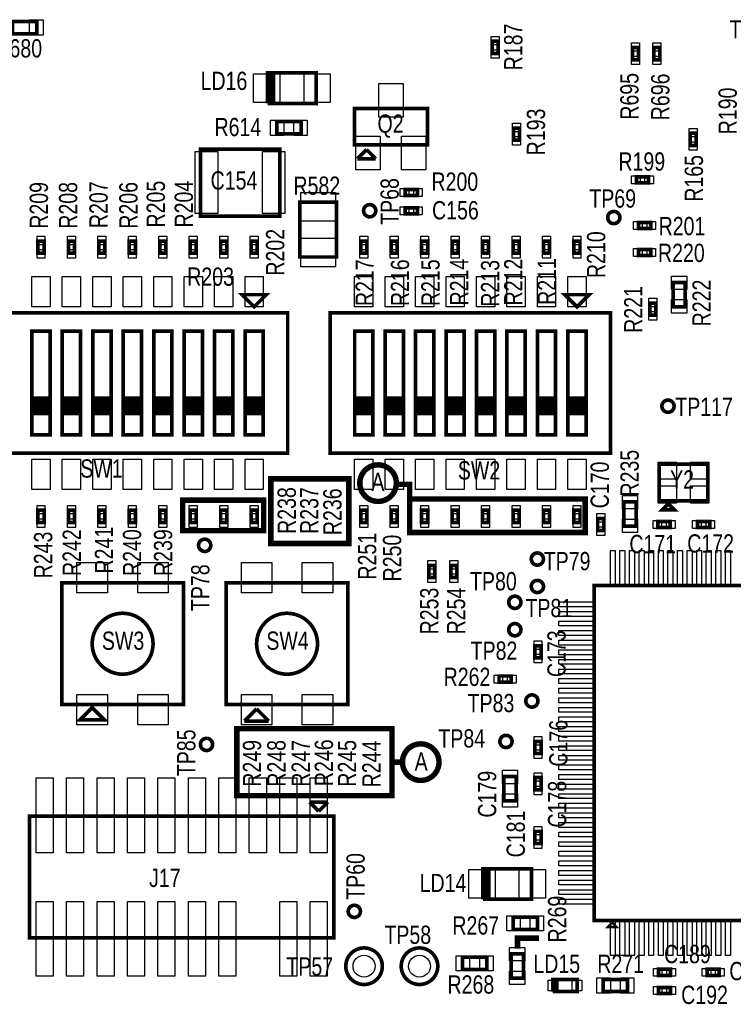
# Model space of a CAD drawing. Extents: x -454 to 3366, y -1416 to 6282.
# Tile 3 of 10: x 1080 to 2251, y -132 to 1485. Entities that reach past the tile are written whole.
import ezdxf
from ezdxf.enums import TextEntityAlignment as Align

# ---------------------------------------------------------------- set-up
doc = ezdxf.new("R2010")
doc.units = 0
for name, color, linetype in [('PG_ASSEMBLY_TOP', 120, 'CONTINUOUS'), ('PIN_TOP', 140, 'CONTINUOUS'), ('RD_ASSEMBLY_TOP', 120, 'CONTINUOUS')]:
    doc.layers.add(name, color=color, linetype=linetype)

msp = doc.modelspace()

# ---------------------------------------------------------------- linework, layer by layer
at = {"layer": 'PG_ASSEMBLY_TOP'}
for points, const_width in [([(1067.62, 1461.78), (1107.62, 1461.78), (1107.62, 1481.78), (1067.62, 1481.78), (1067.62, 1461.78)], 6), ([(1865.42, 1429.38), (1865.42, 1449.38), (1855.42, 1449.38), (1855.42, 1429.38), (1865.42, 1429.38)], 6), ([(2095.68, 1419), (2095.68, 1439), (2085.68, 1439), (2085.68, 1419), (2095.68, 1419)], 6), ([(2120.68, 1439), (2120.68, 1419), (2130.68, 1419), (2130.68, 1439), (2120.68, 1439)], 6), ([(1486.55, 1347.4), (1566.55, 1347.4), (1566.55, 1397.4), (1491.55, 1397.4)], 6), ([(1491.55, 1397.4), (1496.55, 1397.4), (1496.55, 1347.4), (1491.55, 1347.4), (1491.55, 1397.4), (1486.55, 1397.4), (1486.55, 1347.4)], 6), ([(1629.07, 1279.13), (1749.07, 1279.13), (1749.07, 1339.13), (1629.07, 1339.13), (1629.07, 1279.13)], 6), ([(1541.55, 1317.4), (1501.55, 1317.4), (1501.55, 1297.4), (1541.55, 1297.4), (1541.55, 1317.4)], 6), ([(1890.34, 1306.91), (1890.34, 1286.91), (1900.34, 1286.91), (1900.34, 1306.91), (1890.34, 1306.91)], 6), ([(2180.17, 1298.36), (2180.17, 1278.36), (2190.17, 1278.36), (2190.17, 1298.36), (2180.17, 1298.36)], 6), ([(1506.55, 1162.4), (1376.55, 1162.4), (1376.55, 1272.4), (1506.55, 1272.4), (1506.55, 1162.4)], 6), ([(1649.07, 1271.63), (1634.07, 1256.63)], 6), ([(1664.07, 1256.63), (1649.07, 1271.63)], 6), ([(1634.07, 1256.63), (1664.07, 1256.63)], 6), ([(2092.09, 1216.82), (2112.09, 1216.82), (2112.09, 1226.82), (2092.09, 1226.82), (2092.09, 1216.82)], 6), ([(1732.53, 1206.17), (1712.53, 1206.17), (1712.53, 1196.17), (1732.53, 1196.17), (1732.53, 1206.17)], 6), ([(1599.68, 1095.22), (1599.68, 1185.22), (1539.68, 1185.22), (1539.68, 1095.22), (1599.68, 1095.22)], 6), ([(1732.53, 1176.17), (1712.53, 1176.17), (1712.53, 1166.17), (1732.53, 1166.17), (1732.53, 1176.17)], 6), ([(2095.58, 1141.77), (2115.58, 1141.77), (2115.58, 1151.77), (2095.58, 1151.77), (2095.58, 1141.77)], 6), ([(1119.55, 1101.42), (1119.55, 1121.42), (1109.55, 1121.42), (1109.55, 1101.42), (1119.55, 1101.42)], 6), ([(1169.55, 1101.42), (1169.55, 1121.42), (1159.55, 1121.42), (1159.55, 1101.42), (1169.55, 1101.42)], 6), ([(1219.55, 1101.42), (1219.55, 1121.42), (1209.55, 1121.42), (1209.55, 1101.42), (1219.55, 1101.42)], 6), ([(1269.55, 1101.42), (1269.55, 1121.42), (1259.55, 1121.42), (1259.55, 1101.42), (1269.55, 1101.42)], 6), ([(1319.55, 1101.42), (1319.55, 1121.42), (1309.55, 1121.42), (1309.55, 1101.42), (1319.55, 1101.42)], 6), ([(1369.55, 1101.42), (1369.55, 1121.42), (1359.55, 1121.42), (1359.55, 1101.42), (1369.55, 1101.42)], 6), ([(1419.55, 1101.42), (1419.55, 1121.42), (1409.55, 1121.42), (1409.55, 1101.42), (1419.55, 1101.42)], 6), ([(1469.55, 1101.42), (1469.55, 1121.42), (1459.55, 1121.42), (1459.55, 1101.42), (1469.55, 1101.42)], 6), ([(1649.55, 1101.42), (1649.55, 1121.42), (1639.55, 1121.42), (1639.55, 1101.42), (1649.55, 1101.42)], 6), ([(1699.55, 1101.42), (1699.55, 1121.42), (1689.55, 1121.42), (1689.55, 1101.42), (1699.55, 1101.42)], 6), ([(1749.55, 1101.42), (1749.55, 1121.42), (1739.55, 1121.42), (1739.55, 1101.42), (1749.55, 1101.42)], 6), ([(1799.55, 1101.42), (1799.55, 1121.42), (1789.55, 1121.42), (1789.55, 1101.42), (1799.55, 1101.42)], 6), ([(1849.55, 1101.42), (1849.55, 1121.42), (1839.55, 1121.42), (1839.55, 1101.42), (1849.55, 1101.42)], 6), ([(1899.55, 1101.42), (1899.55, 1121.42), (1889.55, 1121.42), (1889.55, 1101.42), (1899.55, 1101.42)], 6), ([(1949.55, 1101.42), (1949.55, 1121.42), (1939.55, 1121.42), (1939.55, 1101.42), (1949.55, 1101.42)], 6), ([(1999.55, 1101.42), (1999.55, 1121.42), (1989.55, 1121.42), (1989.55, 1101.42), (1999.55, 1101.42)], 6), ([(2115.58, 1107.63), (2095.58, 1107.63), (2095.58, 1097.63), (2115.58, 1097.63), (2115.58, 1107.63)], 6), ([(2172.35, 1013.55), (2172.35, 1053.55), (2152.35, 1053.55), (2152.35, 1013.55), (2172.35, 1013.55)], 6), ([(1464.55, 1013.4), (1484.55, 1033.4), (1444.55, 1033.4), (1464.55, 1013.4)], 6), ([(1994.55, 1013.4), (2014.55, 1033.4), (1974.55, 1033.4), (1994.55, 1013.4)], 6), ([(2124.2, 999.6), (2124.2, 1019.6), (2114.2, 1019.6), (2114.2, 999.6), (2124.2, 999.6)], 6), ([(1519.55, 1003.4), (1059.55, 1003.4), (1059.55, 773.4), (1519.55, 773.4), (1519.55, 1003.4)], 6), ([(2049.55, 1003.4), (1589.55, 1003.4), (1589.55, 773.4), (2049.55, 773.4), (2049.55, 1003.4)], 6), ([(1129.55, 803.4), (1099.55, 803.4), (1099.55, 973.4), (1129.55, 973.4), (1129.55, 863.4), (1099.55, 863.4), (1099.55, 858.4), (1129.55, 858.4), (1129.55, 853.4), (1099.55, 853.4), (1099.55, 848.4), (1129.55, 848.4), (1129.55, 843.4), (1099.55, 843.4), (1099.55, 838.4), (1129.55, 838.4), (1129.55, 863.4), (1129.55, 803.4)], 6), ([(1179.55, 803.4), (1149.55, 803.4), (1149.55, 973.4), (1179.55, 973.4), (1179.55, 863.4), (1149.55, 863.4), (1149.55, 858.4), (1179.55, 858.4), (1179.55, 853.4), (1149.55, 853.4), (1149.55, 848.4), (1179.55, 848.4), (1179.55, 843.4), (1149.55, 843.4), (1149.55, 838.4), (1179.55, 838.4), (1179.55, 863.4), (1179.55, 803.4)], 6), ([(1229.55, 803.4), (1199.55, 803.4), (1199.55, 973.4), (1229.55, 973.4), (1229.55, 863.4), (1199.55, 863.4), (1199.55, 858.4), (1229.55, 858.4), (1229.55, 853.4), (1199.55, 853.4), (1199.55, 848.4), (1229.55, 848.4), (1229.55, 843.4), (1199.55, 843.4), (1199.55, 838.4), (1229.55, 838.4), (1229.55, 863.4), (1229.55, 803.4)], 6), ([(1279.55, 803.4), (1249.55, 803.4), (1249.55, 973.4), (1279.55, 973.4), (1279.55, 863.4), (1249.55, 863.4), (1249.55, 858.4), (1279.55, 858.4), (1279.55, 853.4), (1249.55, 853.4), (1249.55, 848.4), (1279.55, 848.4), (1279.55, 843.4), (1249.55, 843.4), (1249.55, 838.4), (1279.55, 838.4), (1279.55, 863.4), (1279.55, 803.4)], 6), ([(1329.55, 803.4), (1299.55, 803.4), (1299.55, 973.4), (1329.55, 973.4), (1329.55, 863.4), (1299.55, 863.4), (1299.55, 858.4), (1329.55, 858.4), (1329.55, 853.4), (1299.55, 853.4), (1299.55, 848.4), (1329.55, 848.4), (1329.55, 843.4), (1299.55, 843.4), (1299.55, 838.4), (1329.55, 838.4), (1329.55, 863.4), (1329.55, 803.4)], 6), ([(1379.55, 803.4), (1349.55, 803.4), (1349.55, 973.4), (1379.55, 973.4), (1379.55, 863.4), (1349.55, 863.4), (1349.55, 858.4), (1379.55, 858.4), (1379.55, 853.4), (1349.55, 853.4), (1349.55, 848.4), (1379.55, 848.4), (1379.55, 843.4), (1349.55, 843.4), (1349.55, 838.4), (1379.55, 838.4), (1379.55, 863.4), (1379.55, 803.4)], 6), ([(1429.55, 803.4), (1399.55, 803.4), (1399.55, 973.4), (1429.55, 973.4), (1429.55, 863.4), (1399.55, 863.4), (1399.55, 858.4), (1429.55, 858.4), (1429.55, 853.4), (1399.55, 853.4), (1399.55, 848.4), (1429.55, 848.4), (1429.55, 843.4), (1399.55, 843.4), (1399.55, 838.4), (1429.55, 838.4), (1429.55, 863.4), (1429.55, 803.4)], 6), ([(1479.55, 803.4), (1449.55, 803.4), (1449.55, 973.4), (1479.55, 973.4), (1479.55, 863.4), (1449.55, 863.4), (1449.55, 858.4), (1479.55, 858.4), (1479.55, 853.4), (1449.55, 853.4), (1449.55, 848.4), (1479.55, 848.4), (1479.55, 843.4), (1449.55, 843.4), (1449.55, 838.4), (1479.55, 838.4), (1479.55, 863.4), (1479.55, 803.4)], 6), ([(1659.55, 803.4), (1629.55, 803.4), (1629.55, 973.4), (1659.55, 973.4), (1659.55, 863.4), (1629.55, 863.4), (1629.55, 858.4), (1659.55, 858.4), (1659.55, 853.4), (1629.55, 853.4), (1629.55, 848.4), (1659.55, 848.4), (1659.55, 843.4), (1629.55, 843.4), (1629.55, 838.4), (1659.55, 838.4), (1659.55, 863.4), (1659.55, 803.4)], 6), ([(1709.55, 803.4), (1679.55, 803.4), (1679.55, 973.4), (1709.55, 973.4), (1709.55, 863.4), (1679.55, 863.4), (1679.55, 858.4), (1709.55, 858.4), (1709.55, 853.4), (1679.55, 853.4), (1679.55, 848.4), (1709.55, 848.4), (1709.55, 843.4), (1679.55, 843.4), (1679.55, 838.4), (1709.55, 838.4), (1709.55, 863.4), (1709.55, 803.4)], 6), ([(1759.55, 803.4), (1729.55, 803.4), (1729.55, 973.4), (1759.55, 973.4), (1759.55, 863.4), (1729.55, 863.4), (1729.55, 858.4), (1759.55, 858.4), (1759.55, 853.4), (1729.55, 853.4), (1729.55, 848.4), (1759.55, 848.4), (1759.55, 843.4), (1729.55, 843.4), (1729.55, 838.4), (1759.55, 838.4), (1759.55, 863.4), (1759.55, 803.4)], 6), ([(1809.55, 803.4), (1779.55, 803.4), (1779.55, 973.4), (1809.55, 973.4), (1809.55, 863.4), (1779.55, 863.4), (1779.55, 858.4), (1809.55, 858.4), (1809.55, 853.4), (1779.55, 853.4), (1779.55, 848.4), (1809.55, 848.4), (1809.55, 843.4), (1779.55, 843.4), (1779.55, 838.4), (1809.55, 838.4), (1809.55, 863.4), (1809.55, 803.4)], 6), ([(1859.55, 803.4), (1829.55, 803.4), (1829.55, 973.4), (1859.55, 973.4), (1859.55, 863.4), (1829.55, 863.4), (1829.55, 858.4), (1859.55, 858.4), (1859.55, 853.4), (1829.55, 853.4), (1829.55, 848.4), (1859.55, 848.4), (1859.55, 843.4), (1829.55, 843.4), (1829.55, 838.4), (1859.55, 838.4), (1859.55, 863.4), (1859.55, 803.4)], 6), ([(1909.55, 803.4), (1879.55, 803.4), (1879.55, 973.4), (1909.55, 973.4), (1909.55, 863.4), (1879.55, 863.4), (1879.55, 858.4), (1909.55, 858.4), (1909.55, 853.4), (1879.55, 853.4), (1879.55, 848.4), (1909.55, 848.4), (1909.55, 843.4), (1879.55, 843.4), (1879.55, 838.4), (1909.55, 838.4), (1909.55, 863.4), (1909.55, 803.4)], 6), ([(1959.55, 803.4), (1929.55, 803.4), (1929.55, 973.4), (1959.55, 973.4), (1959.55, 863.4), (1929.55, 863.4), (1929.55, 858.4), (1959.55, 858.4), (1959.55, 853.4), (1929.55, 853.4), (1929.55, 848.4), (1959.55, 848.4), (1959.55, 843.4), (1929.55, 843.4), (1929.55, 838.4), (1959.55, 838.4), (1959.55, 863.4), (1959.55, 803.4)], 6), ([(2009.55, 803.4), (1979.55, 803.4), (1979.55, 973.4), (2009.55, 973.4), (2009.55, 863.4), (1979.55, 863.4), (1979.55, 858.4), (2009.55, 858.4), (2009.55, 853.4), (1979.55, 853.4), (1979.55, 848.4), (2009.55, 848.4), (2009.55, 843.4), (1979.55, 843.4), (1979.55, 838.4), (2009.55, 838.4), (2009.55, 863.4), (2009.55, 803.4)], 6), ([(2129.55, 695), (2209.55, 695), (2209.55, 755), (2129.55, 755), (2129.55, 695)], 6), ([(1499, 625), (1620, 625), (1620, 731), (1492, 731), (1492, 625), (1499, 625)], 9), ([(1720, 698), (1720, 722), (1698, 722)], 9), ([(1347, 653), (1347, 696), (1480, 696), (1480, 646), (1347, 646), (1347, 653)], 9), ([(1730, 698), (2008, 698), (2008, 643), (1720, 643), (1720, 698), (1730, 698)], 9), ([(2091.55, 653.4), (2091.55, 693.4), (2071.55, 693.4), (2071.55, 653.4), (2091.55, 653.4)], 6), ([(1109.55, 679.38), (1109.55, 659.38), (1119.55, 659.38), (1119.55, 679.38), (1109.55, 679.38)], 6), ([(1159.55, 679.38), (1159.55, 659.38), (1169.55, 659.38), (1169.55, 679.38), (1159.55, 679.38)], 6), ([(1209.55, 679.38), (1209.55, 659.38), (1219.55, 659.38), (1219.55, 679.38), (1209.55, 679.38)], 6), ([(1259.55, 679.38), (1259.55, 659.38), (1269.55, 659.38), (1269.55, 679.38), (1259.55, 679.38)], 6), ([(1309.55, 679.38), (1309.55, 659.38), (1319.55, 659.38), (1319.55, 679.38), (1309.55, 679.38)], 6), ([(1359.55, 679.38), (1359.55, 659.38), (1369.55, 659.38), (1369.55, 679.38), (1359.55, 679.38)], 6), ([(1409.55, 679.38), (1409.55, 659.38), (1419.55, 659.38), (1419.55, 679.38), (1409.55, 679.38)], 6), ([(1459.55, 679.38), (1459.55, 659.38), (1469.55, 659.38), (1469.55, 679.38), (1459.55, 679.38)], 6), ([(1639.55, 679.38), (1639.55, 659.38), (1649.55, 659.38), (1649.55, 679.38), (1639.55, 679.38)], 6), ([(1689.55, 679.38), (1689.55, 659.38), (1699.55, 659.38), (1699.55, 679.38), (1689.55, 679.38)], 6), ([(1739.55, 679.38), (1739.55, 659.38), (1749.55, 659.38), (1749.55, 679.38), (1739.55, 679.38)], 6), ([(1789.55, 679.38), (1789.55, 659.38), (1799.55, 659.38), (1799.55, 679.38), (1789.55, 679.38)], 6), ([(1839.55, 679.38), (1839.55, 659.38), (1849.55, 659.38), (1849.55, 679.38), (1839.55, 679.38)], 6), ([(1889.55, 679.38), (1889.55, 659.38), (1899.55, 659.38), (1899.55, 679.38), (1889.55, 679.38)], 6), ([(1939.55, 679.38), (1939.55, 659.38), (1949.55, 659.38), (1949.55, 679.38), (1939.55, 679.38)], 6), ([(1989.55, 679.38), (1989.55, 659.38), (1999.55, 659.38), (1999.55, 679.38), (1989.55, 679.38)], 6), ([(2144.55, 690), (2134.55, 680), (2154.55, 680), (2144.55, 690)], 6), ([(2028.55, 666.13), (2028.55, 646.13), (2038.55, 646.13), (2038.55, 666.13), (2028.55, 666.13)], 6), ([(2127.55, 651), (2147.55, 651), (2147.55, 661), (2127.55, 661), (2127.55, 651)], 6), ([(2212.55, 661), (2192.55, 661), (2192.55, 651), (2212.55, 651), (2212.55, 661)], 6), ([(1751.35, 588.92), (1751.35, 568.92), (1761.35, 568.92), (1761.35, 588.92), (1751.35, 588.92)], 6), ([(1787.35, 588.92), (1787.35, 568.92), (1797.35, 568.92), (1797.35, 588.92), (1787.35, 588.92)], 6), ([(1148.55, 360.4), (1348.55, 360.4), (1348.55, 560.4), (1148.55, 560.4), (1148.55, 360.4)], 6), ([(1418.55, 360.4), (1618.55, 360.4), (1618.55, 560.4), (1418.55, 560.4), (1418.55, 360.4)], 6), ([(2572.55, 6), (2572.55, 556), (2022.55, 556), (2022.55, 6), (2572.55, 6)], 6), ([(1935.55, 437), (1935.55, 457), (1925.55, 457), (1925.55, 437), (1935.55, 437)], 6), ([(1866.55, 397.4), (1886.55, 397.4), (1886.55, 407.4), (1866.55, 407.4), (1866.55, 397.4)], 6), ([(1198.55, 355.4), (1178.55, 335.4), (1218.55, 335.4), (1198.55, 355.4)], 6), ([(1468.55, 353.4), (1448.55, 333.4)], 6), ([(1488.55, 333.4), (1468.55, 353.4)], 6), ([(1436, 225), (1436, 321), (1691, 321), (1691, 211), (1436, 211), (1436, 225)], 9), ([(1448.55, 333.4), (1488.55, 333.4)], 6), ([(1935.55, 280), (1935.55, 300), (1925.55, 300), (1925.55, 280), (1935.55, 280)], 6), ([(1691, 266), (1708, 266)], 9), ([(1874.55, 242.34), (1874.55, 202.34), (1894.55, 202.34), (1894.55, 242.34), (1874.55, 242.34)], 6), ([(1925.55, 240.61), (1925.55, 220.61), (1935.55, 220.61), (1935.55, 240.61), (1925.55, 240.61)], 6), ([(1585.55, 200.4), (1555.55, 200.4)], 6), ([(1555.55, 200.4), (1570.55, 185.4)], 6), ([(1570.55, 185.4), (1585.55, 200.4)], 6), ([(1595.55, 177.4), (1095.55, 177.4), (1095.55, -22.6), (1595.55, -22.6), (1595.55, 177.4)], 6), ([(1935.55, 132.41), (1935.55, 152.41), (1925.55, 152.41), (1925.55, 132.41), (1935.55, 132.41)], 6), ([(1840, 41), (1920, 41), (1920, 91), (1845, 91)], 6), ([(1845, 91), (1850, 91), (1850, 41), (1845, 41), (1845, 91), (1840, 91), (1840, 41)], 6), ([(1929.55, 11.4), (1889.55, 11.4), (1889.55, -8.6), (1929.55, -8.6), (1929.55, 11.4)], 6), ([(2052.55, 1), (2047.55, -4), (2057.55, -4), (2052.55, 1)], 6), ([(1897, -40), (1897, -23), (1932, -23)], 9), ([(1886.55, -48.6), (1886.55, -88.6), (1906.55, -88.6), (1906.55, -48.6), (1886.55, -48.6)], 6), ([(1806.55, -74.31), (1846.55, -74.31), (1846.55, -54.31), (1806.55, -54.31), (1806.55, -74.31)], 6), ([(2148.18, -74), (2128.18, -74), (2128.18, -84), (2148.18, -84), (2148.18, -74)], 6), ([(2228.22, -74), (2208.22, -74), (2208.22, -84), (2228.22, -84), (2228.22, -74)], 6), ([(1959.84, -110.63), (1959.84, -90.63), (1954.84, -90.63), (1954.84, -110.63)], 6), ([(1954.84, -110.63), (1994.84, -110.63), (1994.84, -90.63), (1959.84, -90.63), (1959.84, -110.63)], 6), ([(2077.7, -90.63), (2037.7, -90.63), (2037.7, -110.63), (2077.7, -110.63), (2077.7, -90.63)], 6), ([(2148.18, -104), (2128.18, -104), (2128.18, -114), (2148.18, -114), (2148.18, -104)], 6)]:
    msp.add_lwpolyline(points, dxfattribs=dict(at, const_width=const_width))
for points, const_width in [([(1664.25, 1171.17, 1), (1644.25, 1171.17, 1), (1664.25, 1171.17)], 6), ([(2065, 1160, 1), (2045, 1160, 1), (2065, 1160)], 6), ([(2154.01, 850.32, 1), (2134.01, 850.32, 1), (2154.01, 850.32)], 6), ([(1698, 724, 1), (1638, 724, 1), (1698, 724)], 9), ([(1393.28, 621.92, 1), (1373.28, 621.92, 1), (1393.28, 621.92)], 6), ([(1939.55, 599.4, 1), (1919.55, 599.4, 1), (1939.55, 599.4)], 6), ([(1939.55, 554.4, 1), (1919.55, 554.4, 1), (1939.55, 554.4)], 6), ([(1902.55, 528.4, 1), (1882.55, 528.4, 1), (1902.55, 528.4)], 6), ([(1298.55, 460.4, 1), (1198.55, 460.4, 1), (1298.55, 460.4)], 6), ([(1568.55, 460.4, 1), (1468.55, 460.4, 1), (1568.55, 460.4)], 6), ([(1902.55, 483.4, 1), (1882.55, 483.4, 1), (1902.55, 483.4)], 6), ([(1930.55, 366.4, 1), (1910.55, 366.4, 1), (1930.55, 366.4)], 6), ([(1396.34, 295.11, 1), (1376.34, 295.11, 1), (1396.34, 295.11)], 6), ([(1888, 300, 1), (1868, 300, 1), (1888, 300)], 6), ([(1768, 266, 1), (1708, 266, 1), (1768, 266)], 9), ([(1639, 21, 1), (1619, 21, 1), (1639, 21)], 6), ([(1675, -69, 1), (1615, -69, 1), (1675, -69)], 6), ([(1766, -69, 1), (1706, -69, 1), (1766, -69)], 6)]:
    msp.add_lwpolyline(points, format="xyb", dxfattribs=dict(at, const_width=const_width))
at = {"layer": 'PIN_TOP'}
for points in [[(1095.91, 1459.28), (1095.91, 1484.28), (1117.91, 1484.28), (1117.91, 1459.28)], [(1866.92, 1443.4), (1853.92, 1443.4), (1853.92, 1457.4), (1866.92, 1457.4)], [(2097.18, 1433.02), (2084.18, 1433.02), (2084.18, 1447.02), (2097.18, 1447.02)], [(2119.18, 1447.02), (2132.18, 1447.02), (2132.18, 1433.02), (2119.18, 1433.02)], [(1866.92, 1421.36), (1853.92, 1421.36), (1853.92, 1435.36), (1866.92, 1435.36)], [(2097.18, 1410.98), (2084.18, 1410.98), (2084.18, 1424.98), (2097.18, 1424.98)], [(2119.18, 1424.98), (2132.18, 1424.98), (2132.18, 1410.98), (2119.18, 1410.98)], [(1506.71, 1348.9), (1463.71, 1348.9), (1463.71, 1395.9), (1506.71, 1395.9)], [(1589.39, 1348.9), (1546.39, 1348.9), (1546.39, 1395.9), (1589.39, 1395.9)], [(1669.07, 1324.94), (1669.07, 1379.94), (1709.07, 1379.94), (1709.07, 1324.94)], [(1513.26, 1319.9), (1513.26, 1294.9), (1491.26, 1294.9), (1491.26, 1319.9)], [(1551.84, 1319.9), (1551.84, 1294.9), (1529.84, 1294.9), (1529.84, 1319.9)], [(1888.84, 1314.93), (1901.84, 1314.93), (1901.84, 1300.93), (1888.84, 1300.93)], [(1631.67, 1238.32), (1631.67, 1293.32), (1671.67, 1293.32), (1671.67, 1238.32)], [(1706.47, 1238.32), (1706.47, 1293.32), (1746.47, 1293.32), (1746.47, 1238.32)], [(2178.67, 1306.38), (2191.67, 1306.38), (2191.67, 1292.38), (2178.67, 1292.38)], [(1888.84, 1292.89), (1901.84, 1292.89), (1901.84, 1278.89), (1888.84, 1278.89)], [(2178.67, 1284.34), (2191.67, 1284.34), (2191.67, 1270.34), (2178.67, 1270.34)], [(1404.93, 1268.4), (1404.93, 1166.4), (1367.93, 1166.4), (1367.93, 1268.4)], [(1515.17, 1268.4), (1515.17, 1166.4), (1478.17, 1166.4), (1478.17, 1268.4)], [(2084.07, 1215.32), (2084.07, 1228.32), (2098.07, 1228.32), (2098.07, 1215.32)], [(2106.11, 1215.32), (2106.11, 1228.32), (2120.11, 1228.32), (2120.11, 1215.32)], [(1598.18, 1154.12), (1541.18, 1154.12), (1541.18, 1201.12), (1598.18, 1201.12)], [(1718.51, 1207.67), (1718.51, 1194.67), (1704.51, 1194.67), (1704.51, 1207.67)], [(1740.55, 1207.67), (1740.55, 1194.67), (1726.55, 1194.67), (1726.55, 1207.67)], [(1718.51, 1177.67), (1718.51, 1164.67), (1704.51, 1164.67), (1704.51, 1177.67)], [(1740.55, 1177.67), (1740.55, 1164.67), (1726.55, 1164.67), (1726.55, 1177.67)], [(2087.56, 1140.27), (2087.56, 1153.27), (2101.56, 1153.27), (2101.56, 1140.27)], [(2109.6, 1140.27), (2109.6, 1153.27), (2123.6, 1153.27), (2123.6, 1140.27)], [(1121.05, 1115.44), (1108.05, 1115.44), (1108.05, 1129.44), (1121.05, 1129.44)], [(1171.05, 1115.44), (1158.05, 1115.44), (1158.05, 1129.44), (1171.05, 1129.44)], [(1221.05, 1115.44), (1208.05, 1115.44), (1208.05, 1129.44), (1221.05, 1129.44)], [(1271.05, 1115.44), (1258.05, 1115.44), (1258.05, 1129.44), (1271.05, 1129.44)], [(1321.05, 1115.44), (1308.05, 1115.44), (1308.05, 1129.44), (1321.05, 1129.44)], [(1371.05, 1115.44), (1358.05, 1115.44), (1358.05, 1129.44), (1371.05, 1129.44)], [(1421.05, 1115.44), (1408.05, 1115.44), (1408.05, 1129.44), (1421.05, 1129.44)], [(1471.05, 1115.44), (1458.05, 1115.44), (1458.05, 1129.44), (1471.05, 1129.44)], [(1598.18, 1079.32), (1541.18, 1079.32), (1541.18, 1126.32), (1598.18, 1126.32)], [(1651.05, 1115.44), (1638.05, 1115.44), (1638.05, 1129.44), (1651.05, 1129.44)], [(1701.05, 1115.44), (1688.05, 1115.44), (1688.05, 1129.44), (1701.05, 1129.44)], [(1751.05, 1115.44), (1738.05, 1115.44), (1738.05, 1129.44), (1751.05, 1129.44)], [(1801.05, 1115.44), (1788.05, 1115.44), (1788.05, 1129.44), (1801.05, 1129.44)], [(1851.05, 1115.44), (1838.05, 1115.44), (1838.05, 1129.44), (1851.05, 1129.44)], [(1901.05, 1115.44), (1888.05, 1115.44), (1888.05, 1129.44), (1901.05, 1129.44)], [(1951.05, 1115.44), (1938.05, 1115.44), (1938.05, 1129.44), (1951.05, 1129.44)], [(2001.05, 1115.44), (1988.05, 1115.44), (1988.05, 1129.44), (2001.05, 1129.44)], [(1121.05, 1093.4), (1108.05, 1093.4), (1108.05, 1107.4), (1121.05, 1107.4)], [(1171.05, 1093.4), (1158.05, 1093.4), (1158.05, 1107.4), (1171.05, 1107.4)], [(1221.05, 1093.4), (1208.05, 1093.4), (1208.05, 1107.4), (1221.05, 1107.4)], [(1271.05, 1093.4), (1258.05, 1093.4), (1258.05, 1107.4), (1271.05, 1107.4)], [(1321.05, 1093.4), (1308.05, 1093.4), (1308.05, 1107.4), (1321.05, 1107.4)], [(1371.05, 1093.4), (1358.05, 1093.4), (1358.05, 1107.4), (1371.05, 1107.4)], [(1421.05, 1093.4), (1408.05, 1093.4), (1408.05, 1107.4), (1421.05, 1107.4)], [(1471.05, 1093.4), (1458.05, 1093.4), (1458.05, 1107.4), (1471.05, 1107.4)], [(1651.05, 1093.4), (1638.05, 1093.4), (1638.05, 1107.4), (1651.05, 1107.4)], [(1701.05, 1093.4), (1688.05, 1093.4), (1688.05, 1107.4), (1701.05, 1107.4)], [(1751.05, 1093.4), (1738.05, 1093.4), (1738.05, 1107.4), (1751.05, 1107.4)], [(1801.05, 1093.4), (1788.05, 1093.4), (1788.05, 1107.4), (1801.05, 1107.4)], [(1851.05, 1093.4), (1838.05, 1093.4), (1838.05, 1107.4), (1851.05, 1107.4)], [(1901.05, 1093.4), (1888.05, 1093.4), (1888.05, 1107.4), (1901.05, 1107.4)], [(1951.05, 1093.4), (1938.05, 1093.4), (1938.05, 1107.4), (1951.05, 1107.4)], [(2001.05, 1093.4), (1988.05, 1093.4), (1988.05, 1107.4), (2001.05, 1107.4)], [(2101.56, 1109.13), (2101.56, 1096.13), (2087.56, 1096.13), (2087.56, 1109.13)], [(2123.6, 1109.13), (2123.6, 1096.13), (2109.6, 1096.13), (2109.6, 1109.13)], [(1129.55, 1063.4), (1129.55, 1013.4), (1099.55, 1013.4), (1099.55, 1063.4)], [(1179.55, 1063.4), (1179.55, 1013.4), (1149.55, 1013.4), (1149.55, 1063.4)], [(1229.55, 1063.4), (1229.55, 1013.4), (1199.55, 1013.4), (1199.55, 1063.4)], [(1279.55, 1063.4), (1279.55, 1013.4), (1249.55, 1013.4), (1249.55, 1063.4)], [(1329.55, 1063.4), (1329.55, 1013.4), (1299.55, 1013.4), (1299.55, 1063.4)], [(1379.55, 1063.4), (1379.55, 1013.4), (1349.55, 1013.4), (1349.55, 1063.4)], [(1429.55, 1063.4), (1429.55, 1013.4), (1399.55, 1013.4), (1399.55, 1063.4)], [(1479.55, 1063.4), (1479.55, 1013.4), (1449.55, 1013.4), (1449.55, 1063.4)], [(1659.55, 1063.4), (1659.55, 1013.4), (1629.55, 1013.4), (1629.55, 1063.4)], [(1709.55, 1063.4), (1709.55, 1013.4), (1679.55, 1013.4), (1679.55, 1063.4)], [(1759.55, 1063.4), (1759.55, 1013.4), (1729.55, 1013.4), (1729.55, 1063.4)], [(1809.55, 1063.4), (1809.55, 1013.4), (1779.55, 1013.4), (1779.55, 1063.4)], [(1859.55, 1063.4), (1859.55, 1013.4), (1829.55, 1013.4), (1829.55, 1063.4)], [(1909.55, 1063.4), (1909.55, 1013.4), (1879.55, 1013.4), (1879.55, 1063.4)], [(1959.55, 1063.4), (1959.55, 1013.4), (1929.55, 1013.4), (1929.55, 1063.4)], [(2009.55, 1063.4), (2009.55, 1013.4), (1979.55, 1013.4), (1979.55, 1063.4)], [(2174.85, 1041.84), (2149.85, 1041.84), (2149.85, 1063.84), (2174.85, 1063.84)], [(2125.7, 1013.62), (2112.7, 1013.62), (2112.7, 1027.62), (2125.7, 1027.62)], [(2174.85, 1003.26), (2149.85, 1003.26), (2149.85, 1025.26), (2174.85, 1025.26)], [(2125.7, 991.58), (2112.7, 991.58), (2112.7, 1005.58), (2125.7, 1005.58)], [(1129.55, 763.4), (1129.55, 713.4), (1099.55, 713.4), (1099.55, 763.4)], [(1179.55, 763.4), (1179.55, 713.4), (1149.55, 713.4), (1149.55, 763.4)], [(1229.55, 763.4), (1229.55, 713.4), (1199.55, 713.4), (1199.55, 763.4)], [(1279.55, 763.4), (1279.55, 713.4), (1249.55, 713.4), (1249.55, 763.4)], [(1329.55, 763.4), (1329.55, 713.4), (1299.55, 713.4), (1299.55, 763.4)], [(1379.55, 763.4), (1379.55, 713.4), (1349.55, 713.4), (1349.55, 763.4)], [(1429.55, 763.4), (1429.55, 713.4), (1399.55, 713.4), (1399.55, 763.4)], [(1479.55, 763.4), (1479.55, 713.4), (1449.55, 713.4), (1449.55, 763.4)], [(1659.55, 763.4), (1659.55, 713.4), (1629.55, 713.4), (1629.55, 763.4)], [(1709.55, 763.4), (1709.55, 713.4), (1679.55, 713.4), (1679.55, 763.4)], [(1759.55, 763.4), (1759.55, 713.4), (1729.55, 713.4), (1729.55, 763.4)], [(1809.55, 763.4), (1809.55, 713.4), (1779.55, 713.4), (1779.55, 763.4)], [(1859.55, 763.4), (1859.55, 713.4), (1829.55, 713.4), (1829.55, 763.4)], [(1909.55, 763.4), (1909.55, 713.4), (1879.55, 713.4), (1879.55, 763.4)], [(1959.55, 763.4), (1959.55, 713.4), (1929.55, 713.4), (1929.55, 763.4)], [(2009.55, 763.4), (2009.55, 713.4), (1979.55, 713.4), (1979.55, 763.4)], [(2127.98, 730.68), (2127.98, 758.68), (2157.98, 758.68), (2157.98, 730.68)], [(2181.12, 730.68), (2181.12, 758.68), (2211.12, 758.68), (2211.12, 730.68)], [(2127.98, 691.32), (2127.98, 719.32), (2157.98, 719.32), (2157.98, 691.32)], [(2181.12, 691.32), (2181.12, 719.32), (2211.12, 719.32), (2211.12, 691.32)], [(2094.05, 681.69), (2069.05, 681.69), (2069.05, 703.69), (2094.05, 703.69)], [(1108.05, 687.4), (1121.05, 687.4), (1121.05, 673.4), (1108.05, 673.4)], [(1158.05, 687.4), (1171.05, 687.4), (1171.05, 673.4), (1158.05, 673.4)], [(1208.05, 687.4), (1221.05, 687.4), (1221.05, 673.4), (1208.05, 673.4)], [(1258.05, 687.4), (1271.05, 687.4), (1271.05, 673.4), (1258.05, 673.4)], [(1308.05, 687.4), (1321.05, 687.4), (1321.05, 673.4), (1308.05, 673.4)], [(1358.05, 687.4), (1371.05, 687.4), (1371.05, 673.4), (1358.05, 673.4)], [(1408.05, 687.4), (1421.05, 687.4), (1421.05, 673.4), (1408.05, 673.4)], [(1458.05, 687.4), (1471.05, 687.4), (1471.05, 673.4), (1458.05, 673.4)], [(1638.05, 687.4), (1651.05, 687.4), (1651.05, 673.4), (1638.05, 673.4)], [(1688.05, 687.4), (1701.05, 687.4), (1701.05, 673.4), (1688.05, 673.4)], [(1738.05, 687.4), (1751.05, 687.4), (1751.05, 673.4), (1738.05, 673.4)], [(1788.05, 687.4), (1801.05, 687.4), (1801.05, 673.4), (1788.05, 673.4)], [(1838.05, 687.4), (1851.05, 687.4), (1851.05, 673.4), (1838.05, 673.4)], [(1888.05, 687.4), (1901.05, 687.4), (1901.05, 673.4), (1888.05, 673.4)], [(1938.05, 687.4), (1951.05, 687.4), (1951.05, 673.4), (1938.05, 673.4)], [(1988.05, 687.4), (2001.05, 687.4), (2001.05, 673.4), (1988.05, 673.4)], [(1108.05, 665.36), (1121.05, 665.36), (1121.05, 651.36), (1108.05, 651.36)], [(1158.05, 665.36), (1171.05, 665.36), (1171.05, 651.36), (1158.05, 651.36)], [(1208.05, 665.36), (1221.05, 665.36), (1221.05, 651.36), (1208.05, 651.36)], [(1258.05, 665.36), (1271.05, 665.36), (1271.05, 651.36), (1258.05, 651.36)], [(1308.05, 665.36), (1321.05, 665.36), (1321.05, 651.36), (1308.05, 651.36)], [(1358.05, 665.36), (1371.05, 665.36), (1371.05, 651.36), (1358.05, 651.36)], [(1408.05, 665.36), (1421.05, 665.36), (1421.05, 651.36), (1408.05, 651.36)], [(1458.05, 665.36), (1471.05, 665.36), (1471.05, 651.36), (1458.05, 651.36)], [(1638.05, 665.36), (1651.05, 665.36), (1651.05, 651.36), (1638.05, 651.36)], [(1688.05, 665.36), (1701.05, 665.36), (1701.05, 651.36), (1688.05, 651.36)], [(1738.05, 665.36), (1751.05, 665.36), (1751.05, 651.36), (1738.05, 651.36)], [(1788.05, 665.36), (1801.05, 665.36), (1801.05, 651.36), (1788.05, 651.36)], [(1838.05, 665.36), (1851.05, 665.36), (1851.05, 651.36), (1838.05, 651.36)], [(1888.05, 665.36), (1901.05, 665.36), (1901.05, 651.36), (1888.05, 651.36)], [(1938.05, 665.36), (1951.05, 665.36), (1951.05, 651.36), (1938.05, 651.36)], [(1988.05, 665.36), (2001.05, 665.36), (2001.05, 651.36), (1988.05, 651.36)], [(2027.05, 674.15), (2040.05, 674.15), (2040.05, 660.15), (2027.05, 660.15)], [(2094.05, 643.11), (2069.05, 643.11), (2069.05, 665.11), (2094.05, 665.11)], [(2027.05, 652.11), (2040.05, 652.11), (2040.05, 638.11), (2027.05, 638.11)], [(2119.53, 649.5), (2119.53, 662.5), (2133.53, 662.5), (2133.53, 649.5)], [(2141.57, 649.5), (2141.57, 662.5), (2155.57, 662.5), (2155.57, 649.5)], [(2198.53, 662.5), (2198.53, 649.5), (2184.53, 649.5), (2184.53, 662.5)], [(2220.57, 662.5), (2220.57, 649.5), (2206.57, 649.5), (2206.57, 662.5)], [(2057.46, 554.65), (2049.46, 554.65), (2049.46, 613.65), (2057.46, 613.65)], [(2073.2, 554.65), (2065.2, 554.65), (2065.2, 613.65), (2073.2, 613.65)], [(2088.95, 554.65), (2080.95, 554.65), (2080.95, 613.65), (2088.95, 613.65)], [(2104.7, 554.65), (2096.7, 554.65), (2096.7, 613.65), (2104.7, 613.65)], [(2120.45, 554.65), (2112.45, 554.65), (2112.45, 613.65), (2120.45, 613.65)], [(2136.2, 554.65), (2128.2, 554.65), (2128.2, 613.65), (2136.2, 613.65)], [(2151.94, 554.65), (2143.94, 554.65), (2143.94, 613.65), (2151.94, 613.65)], [(2167.69, 554.65), (2159.69, 554.65), (2159.69, 613.65), (2167.69, 613.65)], [(2183.44, 554.65), (2175.44, 554.65), (2175.44, 613.65), (2183.44, 613.65)], [(2199.19, 554.65), (2191.19, 554.65), (2191.19, 613.65), (2199.19, 613.65)], [(2214.94, 554.65), (2206.94, 554.65), (2206.94, 613.65), (2214.94, 613.65)], [(2230.68, 554.65), (2222.68, 554.65), (2222.68, 613.65), (2230.68, 613.65)], [(2246.43, 554.65), (2238.43, 554.65), (2238.43, 613.65), (2246.43, 613.65)], [(1173.55, 543.67), (1173.55, 593.67), (1223.55, 593.67), (1223.55, 543.67)], [(1273.55, 543.67), (1273.55, 593.67), (1323.55, 593.67), (1323.55, 543.67)], [(1443.55, 543.67), (1443.55, 593.67), (1493.55, 593.67), (1493.55, 543.67)], [(1543.55, 543.67), (1543.55, 593.67), (1593.55, 593.67), (1593.55, 543.67)], [(1749.85, 596.94), (1762.85, 596.94), (1762.85, 582.94), (1749.85, 582.94)], [(1785.85, 596.94), (1798.85, 596.94), (1798.85, 582.94), (1785.85, 582.94)], [(1749.85, 574.9), (1762.85, 574.9), (1762.85, 560.9), (1749.85, 560.9)], [(1785.85, 574.9), (1798.85, 574.9), (1798.85, 560.9), (1785.85, 560.9)], [(2023.9, 529.09), (2023.9, 521.09), (1964.9, 521.09), (1964.9, 529.09)], [(2023.9, 513.35), (2023.9, 505.35), (1964.9, 505.35), (1964.9, 513.35)], [(2023.9, 497.6), (2023.9, 489.6), (1964.9, 489.6), (1964.9, 497.6)], [(2023.9, 481.85), (2023.9, 473.85), (1964.9, 473.85), (1964.9, 481.85)], [(1937.05, 451.02), (1924.05, 451.02), (1924.05, 465.02), (1937.05, 465.02)], [(2023.9, 466.1), (2023.9, 458.1), (1964.9, 458.1), (1964.9, 466.1)], [(1937.05, 428.98), (1924.05, 428.98), (1924.05, 442.98), (1937.05, 442.98)], [(2023.9, 450.35), (2023.9, 442.35), (1964.9, 442.35), (1964.9, 450.35)], [(2023.9, 434.61), (2023.9, 426.61), (1964.9, 426.61), (1964.9, 434.61)], [(1858.53, 395.9), (1858.53, 408.9), (1872.53, 408.9), (1872.53, 395.9)], [(1880.57, 395.9), (1880.57, 408.9), (1894.57, 408.9), (1894.57, 395.9)], [(2023.9, 418.86), (2023.9, 410.86), (1964.9, 410.86), (1964.9, 418.86)], [(2023.9, 403.11), (2023.9, 395.11), (1964.9, 395.11), (1964.9, 403.11)], [(1173.55, 327.13), (1173.55, 377.13), (1223.55, 377.13), (1223.55, 327.13)], [(1273.55, 327.13), (1273.55, 377.13), (1323.55, 377.13), (1323.55, 327.13)], [(1443.55, 327.13), (1443.55, 377.13), (1493.55, 377.13), (1493.55, 327.13)], [(1543.55, 327.13), (1543.55, 377.13), (1593.55, 377.13), (1593.55, 327.13)], [(2023.9, 387.36), (2023.9, 379.36), (1964.9, 379.36), (1964.9, 387.36)], [(2023.9, 371.61), (2023.9, 363.61), (1964.9, 363.61), (1964.9, 371.61)], [(2023.9, 355.87), (2023.9, 347.87), (1964.9, 347.87), (1964.9, 355.87)], [(2023.9, 340.12), (2023.9, 332.12), (1964.9, 332.12), (1964.9, 340.12)], [(2023.9, 324.37), (2023.9, 316.37), (1964.9, 316.37), (1964.9, 324.37)], [(1937.05, 294.02), (1924.05, 294.02), (1924.05, 308.02), (1937.05, 308.02)], [(2023.9, 308.62), (2023.9, 300.62), (1964.9, 300.62), (1964.9, 308.62)], [(2023.9, 292.87), (2023.9, 284.87), (1964.9, 284.87), (1964.9, 292.87)], [(1937.05, 271.98), (1924.05, 271.98), (1924.05, 285.98), (1937.05, 285.98)], [(2023.9, 277.13), (2023.9, 269.13), (1964.9, 269.13), (1964.9, 277.13)], [(2023.9, 261.38), (2023.9, 253.38), (1964.9, 253.38), (1964.9, 261.38)], [(1872.05, 252.63), (1897.05, 252.63), (1897.05, 230.63), (1872.05, 230.63)], [(1924.05, 248.63), (1937.05, 248.63), (1937.05, 234.63), (1924.05, 234.63)], [(2023.9, 245.63), (2023.9, 237.63), (1964.9, 237.63), (1964.9, 245.63)], [(1134.55, 240.38), (1134.55, 117.38), (1106.55, 117.38), (1106.55, 240.38)], [(1184.55, 240.38), (1184.55, 117.38), (1156.55, 117.38), (1156.55, 240.38)], [(1234.55, 240.38), (1234.55, 117.38), (1206.55, 117.38), (1206.55, 240.38)], [(1284.55, 240.38), (1284.55, 117.38), (1256.55, 117.38), (1256.55, 240.38)], [(1334.55, 240.38), (1334.55, 117.38), (1306.55, 117.38), (1306.55, 240.38)], [(1384.55, 240.38), (1384.55, 117.38), (1356.55, 117.38), (1356.55, 240.38)], [(1434.55, 240.38), (1434.55, 117.38), (1406.55, 117.38), (1406.55, 240.38)], [(1484.55, 240.38), (1484.55, 117.38), (1456.55, 117.38), (1456.55, 240.38)], [(1534.55, 240.38), (1534.55, 117.38), (1506.55, 117.38), (1506.55, 240.38)], [(1584.55, 240.38), (1584.55, 117.38), (1556.55, 117.38), (1556.55, 240.38)], [(1924.05, 226.59), (1937.05, 226.59), (1937.05, 212.59), (1924.05, 212.59)], [(2023.9, 229.88), (2023.9, 221.88), (1964.9, 221.88), (1964.9, 229.88)], [(1872.05, 214.05), (1897.05, 214.05), (1897.05, 192.05), (1872.05, 192.05)], [(2023.9, 214.13), (2023.9, 206.13), (1964.9, 206.13), (1964.9, 214.13)], [(2023.9, 198.39), (2023.9, 190.39), (1964.9, 190.39), (1964.9, 198.39)], [(2023.9, 182.64), (2023.9, 174.64), (1964.9, 174.64), (1964.9, 182.64)], [(2023.9, 166.89), (2023.9, 158.89), (1964.9, 158.89), (1964.9, 166.89)], [(1937.05, 146.43), (1924.05, 146.43), (1924.05, 160.43), (1937.05, 160.43)], [(2023.9, 151.14), (2023.9, 143.14), (1964.9, 143.14), (1964.9, 151.14)], [(1937.05, 124.39), (1924.05, 124.39), (1924.05, 138.39), (1937.05, 138.39)], [(2023.9, 135.39), (2023.9, 127.39), (1964.9, 127.39), (1964.9, 135.39)], [(2023.9, 119.65), (2023.9, 111.65), (1964.9, 111.65), (1964.9, 119.65)], [(2023.9, 103.9), (2023.9, 95.9), (1964.9, 95.9), (1964.9, 103.9)], [(1860.16, 42.5), (1817.16, 42.5), (1817.16, 89.5), (1860.16, 89.5)], [(1942.84, 42.5), (1899.84, 42.5), (1899.84, 89.5), (1942.84, 89.5)], [(2023.9, 88.15), (2023.9, 80.15), (1964.9, 80.15), (1964.9, 88.15)], [(2023.9, 72.4), (2023.9, 64.4), (1964.9, 64.4), (1964.9, 72.4)], [(2023.9, 56.65), (2023.9, 48.65), (1964.9, 48.65), (1964.9, 56.65)], [(1134.55, 37.42), (1134.55, -85.58), (1106.55, -85.58), (1106.55, 37.42)], [(1184.55, 37.42), (1184.55, -85.58), (1156.55, -85.58), (1156.55, 37.42)], [(1234.55, 37.42), (1234.55, -85.58), (1206.55, -85.58), (1206.55, 37.42)], [(1284.55, 37.42), (1284.55, -85.58), (1256.55, -85.58), (1256.55, 37.42)], [(1334.55, 37.42), (1334.55, -85.58), (1306.55, -85.58), (1306.55, 37.42)], [(1384.55, 37.42), (1384.55, -85.58), (1356.55, -85.58), (1356.55, 37.42)], [(1434.55, 37.42), (1434.55, -85.58), (1406.55, -85.58), (1406.55, 37.42)], [(1534.55, 37.42), (1534.55, -85.58), (1506.55, -85.58), (1506.55, 37.42)], [(1584.55, 37.42), (1584.55, -85.58), (1556.55, -85.58), (1556.55, 37.42)], [(2023.9, 40.91), (2023.9, 32.91), (1964.9, 32.91), (1964.9, 40.91)], [(1901.26, 13.9), (1901.26, -11.1), (1879.26, -11.1), (1879.26, 13.9)], [(1939.84, 13.9), (1939.84, -11.1), (1917.84, -11.1), (1917.84, 13.9)], [(2057.46, -51.65), (2049.46, -51.65), (2049.46, 7.35), (2057.46, 7.35)], [(2073.2, -51.65), (2065.2, -51.65), (2065.2, 7.35), (2073.2, 7.35)], [(2088.95, -51.65), (2080.95, -51.65), (2080.95, 7.35), (2088.95, 7.35)], [(2104.7, -51.65), (2096.7, -51.65), (2096.7, 7.35), (2104.7, 7.35)], [(2120.45, -51.65), (2112.45, -51.65), (2112.45, 7.35), (2120.45, 7.35)], [(2136.2, -51.65), (2128.2, -51.65), (2128.2, 7.35), (2136.2, 7.35)], [(2151.94, -51.65), (2143.94, -51.65), (2143.94, 7.35), (2151.94, 7.35)], [(2167.69, -51.65), (2159.69, -51.65), (2159.69, 7.35), (2167.69, 7.35)], [(2183.44, -51.65), (2175.44, -51.65), (2175.44, 7.35), (2183.44, 7.35)], [(2199.19, -51.65), (2191.19, -51.65), (2191.19, 7.35), (2199.19, 7.35)], [(2214.94, -51.65), (2206.94, -51.65), (2206.94, 7.35), (2214.94, 7.35)], [(2230.68, -51.65), (2222.68, -51.65), (2222.68, 7.35), (2230.68, 7.35)], [(2246.43, -51.65), (2238.43, -51.65), (2238.43, 7.35), (2246.43, 7.35)], [(1884.05, -38.31), (1909.05, -38.31), (1909.05, -60.31), (1884.05, -60.31)], [(1796.26, -76.81), (1796.26, -51.81), (1818.26, -51.81), (1818.26, -76.81)], [(1834.84, -76.81), (1834.84, -51.81), (1856.84, -51.81), (1856.84, -76.81)], [(1884.05, -76.89), (1909.05, -76.89), (1909.05, -98.89), (1884.05, -98.89)], [(2134.16, -72.5), (2134.16, -85.5), (2120.16, -85.5), (2120.16, -72.5)], [(2156.2, -72.5), (2156.2, -85.5), (2142.2, -85.5), (2142.2, -72.5)], [(2214.2, -72.5), (2214.2, -85.5), (2200.2, -85.5), (2200.2, -72.5)], [(2236.24, -72.5), (2236.24, -85.5), (2222.24, -85.5), (2222.24, -72.5)], [(1947.16, -109.63), (1947.16, -91.63), (1963.16, -91.63), (1963.16, -109.63)], [(1986.52, -109.63), (1986.52, -91.63), (2002.52, -91.63), (2002.52, -109.63)], [(2049.41, -88.13), (2049.41, -113.13), (2027.41, -113.13), (2027.41, -88.13)], [(2087.99, -88.13), (2087.99, -113.13), (2065.99, -113.13), (2065.99, -88.13)], [(2134.16, -102.5), (2134.16, -115.5), (2120.16, -115.5), (2120.16, -102.5)], [(2156.2, -102.5), (2156.2, -115.5), (2142.2, -115.5), (2142.2, -102.5)]]:
    msp.add_lwpolyline(points, close=True, dxfattribs=at)
for centre, radius in [((1654.25, 1171.17), 9), ((2055, 1160), 9), ((2144.01, 850.32), 9), ((1383.28, 621.92), 9), ((1929.55, 599.4), 9), ((1929.55, 554.4), 9), ((1892.55, 528.4), 9), ((1892.55, 483.4), 9), ((1920.55, 366.4), 9), ((1878, 300), 9), ((1386.34, 295.11), 9), ((1629, 21), 9), ((1645, -69), 18), ((1736, -69), 18)]:
    msp.add_circle(centre, radius, dxfattribs=at)

# ---------------------------------------------------------------- texts
at = {"layer": 'PG_ASSEMBLY_TOP', "width": 0.8}
for p in [(1657, 711), (1728, 252)]:
    msp.add_text('A', height=30, dxfattribs=at).set_placement(p)
at = {"layer": 'RD_ASSEMBLY_TOP', "width": 0.8}
for s, p in [('R187', (1905, 1440)), ('R695', (2095.68, 1359)), ('R696', (2146.32, 1358)), ('R190', (2257, 1335)), ('R193', (1942.24, 1300.45)), ('R165', (2201.46, 1224.28)), ('R209', (1126, 1180)), ('R208', (1174, 1180)), ('R207', (1224, 1181)), ('R206', (1273, 1180)), ('R205', (1318, 1182)), ('R204', (1364, 1182)), ('R202', (1514, 1103)), ('R210', (2041, 1099)), ('R217', (1661, 1053)), ('R216', (1719, 1053)), ('R215', (1769, 1053)), ('R214', (1816, 1054)), ('R213', (1867, 1052)), ('R212', (1905, 1054)), ('R211', (1960, 1055)), ('R221', (2102.02, 1009.11)), ('C170', (2047, 721)), ('R238', (1533, 679)), ('R237', (1570, 679)), ('R236', (1608, 677)), ('R241', (1233, 614)), ('R243', (1133, 606)), ('R242', (1180, 610)), ('R240', (1279, 610)), ('R239', (1330, 610)), ('R251', (1665, 604)), ('R250', (1706, 601)), ('R253', (1767, 514)), ('R254', (1811, 514)), ('C173', (1976, 444)), ('C176', (1979, 297)), ('R249', (1476, 264)), ('R248', (1516, 264)), ('R247', (1556, 264)), ('R246', (1594, 265)), ('R245', (1632, 264)), ('R244', (1672, 263)), ('C178', (1977, 197)), ('C181', (1909, 148))]:
    msp.add_text(s, height=30, rotation=90, dxfattribs=at).set_placement(p, align=Align.CENTER)
for s, p in [('TP64', (2245, 1454)), ('R680', (1039.62, 1422.78)), ('LD16', (1376.55, 1369.4)), ('Q2', (1667.07, 1299.13)), ('R614', (1399.45, 1293.6)), ('C154', (1393, 1206)), ('TP69', (2014.89, 1176.23)), ('TP117', (2156.01, 834.32)), ('SW1', (1179, 733)), ('SW2', (1799, 730)), ('Y2', (2147.55, 715)), ('TP79', (1940, 581)), ('TP80', (1819, 548)), ('TP81', (1910, 504)), ('SW3', (1214.55, 450.4)), ('SW4', (1484.55, 450.4)), ('TP82', (1820, 434)), ('TP83', (1815, 348)), ('TP84', (1767, 290)), ('J17', (1292, 61)), ('LD14', (1736.21, 52.63)), ('R267', (1790, -17)), ('TP58', (1678.45, -32.4)), ('TP57', (1517.45, -84.4)), ('LD15', (1923, -80)), ('R271', (2028, -80)), ('R268', (1782, -114))]:
    msp.add_text(s, height=30, dxfattribs=at).set_placement(p)
for s, p in [('R199', (2101, 1237)), ('R200', (1794, 1204)), ('R582', (1567.4, 1197.32)), ('C156', (1795, 1157)), ('R201', (2167, 1131)), ('R220', (2166, 1087)), ('R203', (1393, 1048)), ('C171', (2119, 609)), ('C172', (2214, 610)), ('R262', (1814, 391)), ('C189', (2176, -64)), ('C190', (2283, -92)), ('C192', (2204, -131))]:
    msp.add_text(s, height=30, dxfattribs=at).set_placement(p, align=Align.CENTER)
for s, p in [('TP68', (1702, 1148)), ('R222', (2214.17, 981.33)), ('R235', (2096, 702)), ('TP78', (1391, 514)), ('TP85', (1368, 243)), ('C179', (1862, 175)), ('TP60', (1646, 40)), ('R269', (1977, -30))]:
    msp.add_text(s, height=30, rotation=90, dxfattribs=at).set_placement(p)

doc.saveas('drawing.dxf')
